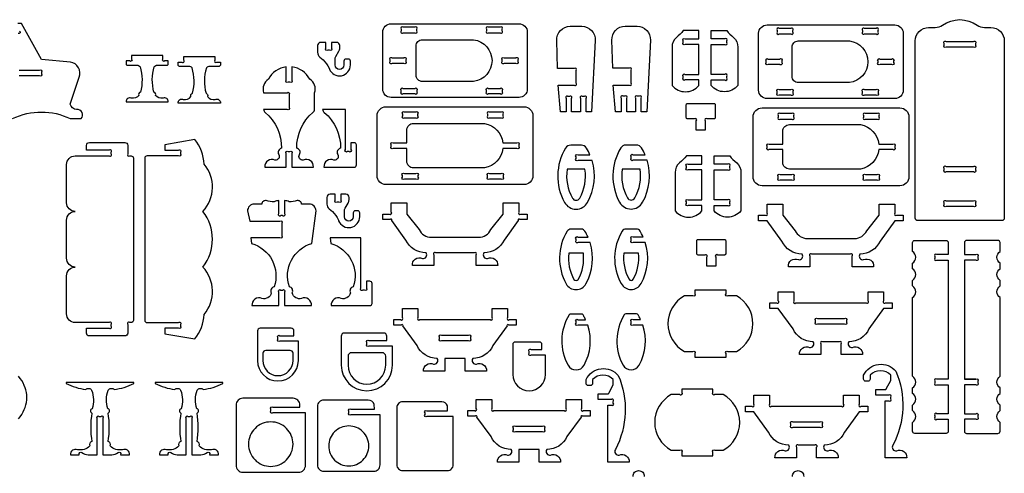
# Model space of a CAD drawing. Extents: x 4838.3 to 4880.7, y 1535.2 to 1561.9.
# Tile 5 of 5: x 4858.5 to 4880.7, y 1551.7 to 1561.9. Entities that reach past the tile are written whole.
import ezdxf

# ---------------------------------------------------------------- set-up
doc = ezdxf.new("R2010")
doc.units = 0
doc.header["$MEASUREMENT"] = 0
doc.layers.add('LAYER1', color=18, linetype='CONTINUOUS')

msp = doc.modelspace()

# ---------------------------------------------------------------- linework, layer by layer
at = {"layer": 'LAYER1'}
for points in [[(4858.366, 1559.649, -0.230289), (4859.664, 1559.649), (4859.905, 1559.649, 0.729626), (4859.806, 1559.854, -0.343544), (4859.664, 1559.974), (4859.867, 1560.579, 0.456332), (4859.671, 1560.922), (4859.015, 1560.977), (4858.568, 1561.79), (4858.484, 1561.79)], [(4858.524, 1561.618, -1), (4858.491, 1561.565)], [(4858.515, 1560.74), (4858.971, 1560.74, -1), (4859.015, 1560.696), (4859.015, 1560.677), (4859.015, 1560.659, -1), (4858.971, 1560.615), (4858.515, 1560.615)], [(4872.312, 1551.605, -0.427943), (4872.437, 1551.736, -0.427943), (4872.562, 1551.605, 0.204981)], [(4875.896, 1551.605, -0.427943), (4876.021, 1551.736, -0.427943), (4876.146, 1551.605, 0.204981)]]:
    msp.add_lwpolyline(points, format="xyb", dxfattribs=at)
for points in [[(4866.685, 1560.313), (4866.685, 1561.595, -0.414214), (4866.873, 1561.782), (4869.748, 1561.782, -0.414214), (4869.935, 1561.595), (4869.935, 1560.313, -0.414214), (4869.748, 1560.126), (4866.873, 1560.126, -0.414214)], [(4878.704, 1557.358, -0.414214), (4878.654, 1557.408), (4878.654, 1561.399, -0.414214), (4878.954, 1561.699), (4879.102, 1561.699, 0.155074), (4879.266, 1561.751, -0.31779), (4880.043, 1561.751, 0.155074), (4880.206, 1561.699), (4880.354, 1561.699, -0.414214), (4880.654, 1561.399), (4880.654, 1557.408, -0.414214), (4880.604, 1557.358)], [(4867.101, 1561.66), (4867.101, 1561.623, 1), (4867.146, 1561.579), (4867.407, 1561.579, 1), (4867.451, 1561.623), (4867.451, 1561.66, 1), (4867.407, 1561.704), (4867.146, 1561.704, 1)], [(4869.018, 1561.66), (4869.018, 1561.623, 1), (4869.062, 1561.579), (4869.324, 1561.579, 1), (4869.368, 1561.623), (4869.368, 1561.66, 1), (4869.324, 1561.704), (4869.062, 1561.704, 1)], [(4870.68, 1559.8), (4870.627, 1560.4), (4870.986, 1560.4, 1), (4871.03, 1560.445), (4871.03, 1560.734, 1), (4870.986, 1560.778), (4870.616, 1560.778), (4870.598, 1561.408, -0.431081), (4870.898, 1561.725), (4871.162, 1561.725, -0.431081), (4871.462, 1561.408), (4871.38, 1559.8), (4871.255, 1559.8), (4871.255, 1560.106, 1), (4871.211, 1560.15), (4871.174, 1560.15, 1), (4871.13, 1560.106), (4871.13, 1559.8), (4870.93, 1559.8), (4870.93, 1560.106, 1), (4870.886, 1560.15), (4870.849, 1560.15, 1), (4870.805, 1560.106), (4870.805, 1559.8)], [(4871.918, 1559.803), (4871.865, 1560.403), (4872.224, 1560.403, 1), (4872.268, 1560.447), (4872.268, 1560.737, 1), (4872.224, 1560.781), (4871.854, 1560.781), (4871.836, 1561.411, -0.431081), (4872.136, 1561.728), (4872.4, 1561.728, -0.431081), (4872.7, 1561.411), (4872.618, 1559.803), (4872.493, 1559.803), (4872.493, 1560.109, 1), (4872.449, 1560.153), (4872.412, 1560.153, 1), (4872.368, 1560.109), (4872.368, 1559.803), (4872.168, 1559.803), (4872.168, 1560.109, 1), (4872.124, 1560.153), (4872.087, 1560.153, 1), (4872.043, 1560.109), (4872.043, 1559.803)], [(4873.19, 1561.257), (4873.19, 1560.394, 0.468323), (4873.79, 1560.394), (4873.79, 1560.519), (4873.485, 1560.519, -1), (4873.44, 1560.563), (4873.44, 1560.6, -1), (4873.485, 1560.644), (4873.79, 1560.644), (4873.79, 1561.319), (4873.485, 1561.319, -1), (4873.44, 1561.364), (4873.44, 1561.4, -1), (4873.485, 1561.444), (4873.79, 1561.444), (4873.79, 1561.632), (4873.44, 1561.632, -0.082449), (4873.284, 1561.475, 0.237515)], [(4874.665, 1561.257), (4874.665, 1560.394, -0.468323), (4874.065, 1560.394), (4874.065, 1560.519), (4874.371, 1560.519, 1), (4874.415, 1560.563), (4874.415, 1560.6, 1), (4874.371, 1560.644), (4874.065, 1560.644), (4874.065, 1561.319), (4874.371, 1561.319, 1), (4874.415, 1561.364), (4874.415, 1561.4, 1), (4874.371, 1561.444), (4874.065, 1561.444), (4874.065, 1561.632), (4874.415, 1561.632, 0.082449), (4874.572, 1561.475, -0.237515)], [(4875.134, 1560.287), (4875.134, 1561.568, -0.414214), (4875.322, 1561.756), (4878.197, 1561.756, -0.414214), (4878.384, 1561.568), (4878.384, 1560.287, -0.414214), (4878.197, 1560.1), (4875.322, 1560.1, -0.414214)], [(4875.551, 1561.634), (4875.551, 1561.597, 1), (4875.595, 1561.553), (4875.856, 1561.553, 1), (4875.901, 1561.597), (4875.901, 1561.634, 1), (4875.856, 1561.678), (4875.595, 1561.678, 1)], [(4877.467, 1561.634), (4877.467, 1561.597, 1), (4877.511, 1561.553), (4877.773, 1561.553, 1), (4877.817, 1561.597), (4877.817, 1561.634, 1), (4877.773, 1561.678), (4877.511, 1561.678, 1)], [(4865.48, 1560.782), (4865.487, 1560.765, 0.825341), (4865.96, 1560.856), (4865.96, 1560.942, 0.414214), (4865.912, 1560.99), (4865.862, 1560.99, 0.414214), (4865.814, 1560.942), (4865.814, 1560.856, -1), (4865.615, 1560.856), (4865.615, 1560.978, -0.131652), (4865.634, 1561.05), (4865.7, 1561.164, 0.131652), (4865.72, 1561.236), (4865.72, 1561.291, 0.414214), (4865.648, 1561.363), (4865.533, 1561.363), (4865.533, 1561.231, -1), (4865.489, 1561.187), (4865.452, 1561.187, -1), (4865.408, 1561.231), (4865.408, 1561.363), (4865.293, 1561.363, 0.414214), (4865.221, 1561.291), (4865.221, 1561.141, 0.220517), (4865.272, 1561.031), (4865.344, 1560.97, -0.122252)], [(4868.726, 1560.485), (4867.576, 1560.485, -0.414214), (4867.435, 1560.626), (4867.435, 1561.282, -0.414214), (4867.576, 1561.423), (4868.726, 1561.423, -0.88519)], [(4877.175, 1560.459), (4876.025, 1560.459, -0.414214), (4875.885, 1560.6), (4875.885, 1561.256, -0.414214), (4876.025, 1561.396), (4877.175, 1561.396, -0.88519)], [(4879.349, 1561.38), (4879.96, 1561.38, -1), (4880.004, 1561.336), (4880.004, 1561.299, -1), (4879.96, 1561.255), (4879.349, 1561.255, -1), (4879.304, 1561.299), (4879.304, 1561.336, -1)], [(4861.392, 1560.026), (4861.867, 1560.026, 0.570657), (4861.75, 1560.109, -0.289506), (4861.578, 1560.173, 0.497317), (4861.545, 1560.245, 0.217136), (4861.545, 1560.245, -0.145354), (4861.552, 1560.814, -0.281118), (4861.626, 1560.851), (4861.837, 1560.851, 0.414214), (4861.867, 1560.881), (4861.867, 1560.946), (4861.786, 1560.946, -1), (4861.742, 1560.99), (4861.742, 1561.071), (4861.455, 1561.071), (4861.392, 1561.071), (4861.329, 1561.071), (4861.042, 1561.071), (4861.042, 1560.99, -1), (4860.998, 1560.946), (4860.917, 1560.946), (4860.917, 1560.881, 0.414214), (4860.947, 1560.851), (4861.158, 1560.851, -0.281118), (4861.231, 1560.814, -0.145354), (4861.239, 1560.245, 0.217136), (4861.239, 1560.245, 0.497317), (4861.206, 1560.173, -0.289506), (4861.034, 1560.109, 0.570657), (4860.917, 1560.026)], [(4862.562, 1560), (4862.087, 1560, -0.570657), (4862.204, 1560.083, 0.289506), (4862.376, 1560.147, -0.497317), (4862.41, 1560.22, -0.217136), (4862.41, 1560.22, 0.145354), (4862.402, 1560.788, 0.281118), (4862.328, 1560.825), (4862.117, 1560.825, -0.414214), (4862.087, 1560.855), (4862.087, 1560.92), (4862.168, 1560.92, 1), (4862.212, 1560.964), (4862.212, 1561.045), (4862.5, 1561.045), (4862.562, 1561.045), (4862.625, 1561.045), (4862.912, 1561.045), (4862.912, 1560.964, 1), (4862.957, 1560.92), (4863.037, 1560.92), (4863.037, 1560.855, -0.414214), (4863.007, 1560.825), (4862.796, 1560.825, 0.281118), (4862.723, 1560.788, 0.145354), (4862.715, 1560.22, -0.217136), (4862.715, 1560.22, -0.497317), (4862.748, 1560.147, 0.289506), (4862.921, 1560.083, -0.570657), (4863.037, 1560)], [(4867.157, 1560.891), (4866.896, 1560.891, -1), (4866.851, 1560.936), (4866.851, 1560.972, -1), (4866.896, 1561.016), (4867.157, 1561.016, -1), (4867.201, 1560.972), (4867.201, 1560.936, -1)], [(4869.412, 1561.016), (4869.674, 1561.016, -1), (4869.718, 1560.972), (4869.718, 1560.936, -1), (4869.674, 1560.891), (4869.412, 1560.891, -1), (4869.368, 1560.936), (4869.368, 1560.972, -1)], [(4875.606, 1560.865), (4875.345, 1560.865, -1), (4875.301, 1560.909), (4875.301, 1560.946, -1), (4875.345, 1560.99), (4875.606, 1560.99, -1), (4875.651, 1560.946), (4875.651, 1560.909, -1)], [(4877.861, 1560.99), (4878.123, 1560.99, -1), (4878.167, 1560.946), (4878.167, 1560.909, -1), (4878.123, 1560.865), (4877.861, 1560.865, -1), (4877.817, 1560.909), (4877.817, 1560.946, -1)], [(4864.644, 1560.814), (4864.644, 1560.513, -1), (4864.6, 1560.469), (4864.563, 1560.469, -1), (4864.519, 1560.513), (4864.519, 1560.814, 0.24185), (4864.116, 1560.533, 0.346655), (4864.008, 1560.233), (4864.538, 1560.233, -1), (4864.582, 1560.189), (4864.582, 1559.902, -1), (4864.538, 1559.858), (4864.008, 1559.858, 0.260797), (4864.046, 1559.79, -0.220455), (4864.411, 1558.983, 0.497317), (4864.347, 1558.843, -0.687365), (4864.263, 1558.719, 0.570657), (4864.037, 1558.558), (4864.519, 1558.558), (4864.519, 1558.864, -1), (4864.563, 1558.908), (4864.582, 1558.908), (4864.6, 1558.908, -1), (4864.644, 1558.864), (4864.644, 1558.558), (4865.126, 1558.558, 0.570657), (4864.9, 1558.719, -0.687365), (4864.817, 1558.843, 0.497317), (4864.752, 1558.983, -0.220455), (4865.117, 1559.79, 0.260797), (4865.155, 1559.858), (4865.155, 1560.233, 0.346655), (4865.047, 1560.533, 0.24185)], [(4867.146, 1560.329), (4867.407, 1560.329, -1), (4867.451, 1560.285), (4867.451, 1560.248, -1), (4867.407, 1560.204), (4867.146, 1560.204, -1), (4867.101, 1560.248), (4867.101, 1560.285, -1)], [(4869.062, 1560.329), (4869.324, 1560.329, -1), (4869.368, 1560.285), (4869.368, 1560.248, -1), (4869.324, 1560.204), (4869.062, 1560.204, -1), (4869.018, 1560.248), (4869.018, 1560.285, -1)], [(4875.595, 1560.303), (4875.856, 1560.303, -1), (4875.901, 1560.259), (4875.901, 1560.222, -1), (4875.856, 1560.178), (4875.595, 1560.178, -1), (4875.551, 1560.222), (4875.551, 1560.259, -1)], [(4877.511, 1560.303), (4877.773, 1560.303, -1), (4877.817, 1560.259), (4877.817, 1560.222, -1), (4877.773, 1560.178), (4877.511, 1560.178, -1), (4877.467, 1560.222), (4877.467, 1560.259, -1)], [(4866.046, 1558.558, 0.414214), (4866.096, 1558.608), (4866.096, 1559.058, 0.414214), (4866.046, 1559.108), (4865.971, 1559.108), (4865.971, 1558.952, -1), (4865.927, 1558.908), (4865.89, 1558.908, -1), (4865.846, 1558.952), (4865.846, 1559.858), (4865.335, 1559.858, 0.260797), (4865.373, 1559.79, -0.220455), (4865.738, 1558.983, 0.497317), (4865.673, 1558.843, -0.687365), (4865.59, 1558.719, 0.570657), (4865.364, 1558.558)], [(4866.56, 1558.366), (4866.56, 1559.716, -0.414214), (4866.76, 1559.916), (4869.86, 1559.916, -0.414214), (4870.06, 1559.716), (4870.06, 1558.366, -0.414214), (4869.86, 1558.166), (4866.76, 1558.166, -0.414214)], [(4867.127, 1559.747), (4867.127, 1559.71, 1), (4867.171, 1559.666), (4867.433, 1559.666, 1), (4867.477, 1559.71), (4867.477, 1559.747, 1), (4867.433, 1559.791), (4867.171, 1559.791, 1)], [(4869.043, 1559.747), (4869.043, 1559.71, 1), (4869.087, 1559.666), (4869.349, 1559.666, 1), (4869.393, 1559.71), (4869.393, 1559.747, 1), (4869.349, 1559.791), (4869.087, 1559.791, 1)], [(4873.732, 1559.392), (4873.732, 1559.598, 1), (4873.688, 1559.642), (4873.537, 1559.642, -0.414214), (4873.507, 1559.672), (4873.507, 1559.962, -0.414214), (4873.537, 1559.992), (4874.127, 1559.992, -0.414214), (4874.157, 1559.962), (4874.157, 1559.672, -0.414214), (4874.127, 1559.642), (4873.976, 1559.642, 1), (4873.932, 1559.598), (4873.932, 1559.392)], [(4875.009, 1558.34), (4875.009, 1559.69, -0.414214), (4875.209, 1559.89), (4878.309, 1559.89, -0.414214), (4878.509, 1559.69), (4878.509, 1558.34, -0.414214), (4878.309, 1558.14), (4875.209, 1558.14, -0.414214)], [(4875.882, 1559.765), (4875.62, 1559.765, 1), (4875.576, 1559.721), (4875.576, 1559.684, 1), (4875.62, 1559.64), (4875.882, 1559.64, 1), (4875.926, 1559.684), (4875.926, 1559.721, 1)], [(4877.492, 1559.721), (4877.492, 1559.684, 1), (4877.537, 1559.64), (4877.798, 1559.64, 1), (4877.842, 1559.684), (4877.842, 1559.721, 1), (4877.798, 1559.765), (4877.537, 1559.765, 1)], [(4869.386, 1559.104), (4869.699, 1559.104, -1), (4869.743, 1559.059), (4869.743, 1559.023, -1), (4869.699, 1558.979), (4869.386, 1558.979, -0.326135), (4868.976, 1558.541), (4867.377, 1558.541, -0.414214), (4867.227, 1558.691), (4867.227, 1558.979), (4866.921, 1558.979, -1), (4866.877, 1559.023), (4866.877, 1559.059, -1), (4866.921, 1559.104), (4867.227, 1559.104), (4867.227, 1559.391, -0.414214), (4867.377, 1559.541), (4868.976, 1559.541, -0.326135)], [(4877.836, 1559.077), (4878.148, 1559.077, -1), (4878.192, 1559.033), (4878.192, 1558.997, -1), (4878.148, 1558.952), (4877.836, 1558.952, -0.326135), (4877.425, 1558.515), (4875.826, 1558.515, -0.414214), (4875.676, 1558.665), (4875.676, 1558.952), (4875.37, 1558.952, -1), (4875.326, 1558.997), (4875.326, 1559.033, -1), (4875.37, 1559.077), (4875.676, 1559.077), (4875.676, 1559.365, -0.414214), (4875.826, 1559.515), (4877.425, 1559.515, -0.326135)], [(4859.777, 1556.313, -0.414214), (4859.581, 1556.51), (4859.581, 1557.367, -0.414214), (4859.777, 1557.563, -0.414214), (4859.581, 1557.76), (4859.581, 1558.617, -0.414214), (4859.777, 1558.813), (4860.537, 1558.813, 1), (4860.581, 1558.858), (4860.581, 1558.894, 1), (4860.537, 1558.938), (4860.027, 1558.938), (4860.027, 1559.048, -0.414214), (4860.093, 1559.113), (4860.89, 1559.113, -0.414214), (4860.956, 1559.048), (4860.956, 1558.858, 1), (4861, 1558.813), (4861.031, 1558.813, -0.414214), (4861.081, 1558.763), (4861.081, 1555.113, -0.414214), (4861.031, 1555.063), (4861, 1555.063, 1), (4860.956, 1555.019), (4860.956, 1554.829, -0.414214), (4860.89, 1554.763), (4860.093, 1554.763, -0.414214), (4860.027, 1554.829), (4860.027, 1554.938), (4860.537, 1554.938, 1), (4860.581, 1554.983), (4860.581, 1555.019, 1), (4860.537, 1555.063), (4859.777, 1555.063, -0.414214), (4859.581, 1555.26), (4859.581, 1556.117, -0.414214)], [(4862.671, 1558.628, 0.157436), (4862.46, 1559.182), (4861.788, 1559.063), (4861.788, 1558.938), (4862.094, 1558.938, -1), (4862.138, 1558.894), (4862.138, 1558.858, -1), (4862.094, 1558.813), (4861.388, 1558.813, 0.414214), (4861.338, 1558.763), (4861.338, 1558.313), (4861.338, 1555.113, 0.414214), (4861.388, 1555.063), (4862.094, 1555.063, -1), (4862.138, 1555.019), (4862.138, 1554.983, -1), (4862.094, 1554.938), (4861.788, 1554.938), (4861.788, 1554.813), (4862.46, 1554.695, 0.157436), (4862.671, 1555.248, 0.379394), (4862.643, 1556.313, 0.346118), (4862.643, 1557.563, 0.379394)], [(4871.389, 1558.71), (4871.074, 1558.71, -1), (4871.03, 1558.754), (4871.03, 1558.791, -1), (4871.074, 1558.835), (4871.343, 1558.835, 0.035368), (4871.264, 1558.988, 0.261699), (4871.15, 1559.052), (4870.91, 1559.052, 0.261699), (4870.796, 1558.988, 0.2701), (4870.772, 1557.766, 0.587624), (4871.288, 1557.766, 0.203772)], [(4872.627, 1558.713), (4872.312, 1558.713, -1), (4872.268, 1558.757), (4872.268, 1558.793, -1), (4872.312, 1558.838), (4872.581, 1558.838, 0.035368), (4872.502, 1558.99, 0.261699), (4872.388, 1559.054), (4872.148, 1559.054, 0.261699), (4872.034, 1558.99, 0.2701), (4872.01, 1557.768, 0.587624), (4872.526, 1557.768, 0.203772)], [(4873.259, 1558.437), (4873.259, 1557.574, 0.468323), (4873.859, 1557.574), (4873.859, 1557.699), (4873.553, 1557.699, -1), (4873.509, 1557.743), (4873.509, 1557.779, -1), (4873.553, 1557.824), (4873.859, 1557.824), (4873.859, 1558.499), (4873.553, 1558.499, -1), (4873.509, 1558.543), (4873.509, 1558.58, -1), (4873.553, 1558.624), (4873.859, 1558.624), (4873.859, 1558.812), (4873.509, 1558.812, -0.082449), (4873.353, 1558.655, 0.237515)], [(4874.734, 1558.437), (4874.734, 1557.574, -0.468323), (4874.134, 1557.574), (4874.134, 1557.699), (4874.44, 1557.699, 1), (4874.484, 1557.743), (4874.484, 1557.779, 1), (4874.44, 1557.824), (4874.134, 1557.824), (4874.134, 1558.499), (4874.44, 1558.499, 1), (4874.484, 1558.543), (4874.484, 1558.58, 1), (4874.44, 1558.624), (4874.134, 1558.624), (4874.134, 1558.812), (4874.484, 1558.812, 0.082449), (4874.64, 1558.655, -0.237515)], [(4871.23, 1558.51), (4870.83, 1558.51, 0.166664), (4870.947, 1557.863, 0.587624), (4871.113, 1557.863, 0.166664)], [(4872.468, 1558.513), (4872.068, 1558.513, 0.166664), (4872.185, 1557.866, 0.587624), (4872.351, 1557.866, 0.166664)], [(4879.349, 1558.576), (4879.96, 1558.576, -1), (4880.004, 1558.532), (4880.004, 1558.495, -1), (4879.96, 1558.451), (4879.349, 1558.451, -1), (4879.304, 1558.495), (4879.304, 1558.532, -1)], [(4867.171, 1558.416), (4867.433, 1558.416, -1), (4867.477, 1558.372), (4867.477, 1558.335, -1), (4867.433, 1558.291), (4867.171, 1558.291, -1), (4867.127, 1558.335), (4867.127, 1558.372, -1)], [(4869.087, 1558.416), (4869.349, 1558.416, -1), (4869.393, 1558.372), (4869.393, 1558.335, -1), (4869.349, 1558.291), (4869.087, 1558.291, -1), (4869.043, 1558.335), (4869.043, 1558.372, -1)], [(4875.62, 1558.39), (4875.882, 1558.39, -1), (4875.926, 1558.346), (4875.926, 1558.309, -1), (4875.882, 1558.265), (4875.62, 1558.265, -1), (4875.576, 1558.309), (4875.576, 1558.346, -1)], [(4877.537, 1558.39), (4877.798, 1558.39, -1), (4877.842, 1558.346), (4877.842, 1558.309, -1), (4877.798, 1558.265), (4877.537, 1558.265, -1), (4877.492, 1558.309), (4877.492, 1558.346, -1)], [(4864.354, 1555.445), (4864.354, 1555.751, -1), (4864.398, 1555.795), (4864.434, 1555.795, -1), (4864.479, 1555.751), (4864.479, 1555.445), (4865.085, 1555.445, 0.570657), (4864.86, 1555.606, -0.424269), (4864.651, 1555.73, 0.497317), (4864.587, 1555.871, -0.429094), (4865.094, 1556.843), (4865.186, 1557.573), (4865.186, 1557.573, 0.414214), (4865.032, 1557.727), (4864.862, 1557.727, 0.480696), (4864.765, 1557.805, -0.114725), (4864.585, 1557.782, 0.056195), (4864.479, 1557.809), (4864.479, 1557.513, -1), (4864.434, 1557.468), (4864.398, 1557.468, -1), (4864.354, 1557.513), (4864.354, 1557.809, 0.056195), (4864.247, 1557.782, -0.114725), (4864.067, 1557.805, 0.480696), (4863.97, 1557.727), (4863.8, 1557.727, 0.414214), (4863.646, 1557.573), (4863.646, 1557.573), (4863.698, 1557.343), (4864.372, 1557.343, -1), (4864.416, 1557.299), (4864.416, 1557.013, -1), (4864.372, 1556.968), (4863.722, 1556.968), (4863.738, 1556.843, -0.429094), (4864.245, 1555.871, 0.497317), (4864.181, 1555.73, -0.424269), (4863.972, 1555.606, 0.570657), (4863.747, 1555.445)], [(4865.688, 1557.37), (4865.695, 1557.353, 0.825341), (4866.168, 1557.444), (4866.168, 1557.53, 0.414214), (4866.12, 1557.578), (4866.071, 1557.578, 0.414214), (4866.023, 1557.53), (4866.023, 1557.444, -1), (4865.824, 1557.444), (4865.824, 1557.565, -0.131652), (4865.843, 1557.638), (4865.909, 1557.752, 0.131652), (4865.928, 1557.824), (4865.928, 1557.878, 0.414214), (4865.856, 1557.951), (4865.741, 1557.951), (4865.741, 1557.819, -1), (4865.697, 1557.775), (4865.661, 1557.775, -1), (4865.616, 1557.819), (4865.616, 1557.951), (4865.502, 1557.951, 0.414214), (4865.43, 1557.878), (4865.43, 1557.729, 0.220517), (4865.481, 1557.619), (4865.553, 1557.558, -0.122252)], [(4879.349, 1557.802), (4879.96, 1557.802, -1), (4880.004, 1557.757), (4880.004, 1557.721, -1), (4879.96, 1557.677), (4879.349, 1557.677, -1), (4879.304, 1557.721), (4879.304, 1557.757, -1)], [(4868.787, 1556.346), (4868.787, 1556.587, 1), (4868.743, 1556.631), (4868.06, 1556.631), (4867.877, 1556.631, 1), (4867.833, 1556.587), (4867.833, 1556.346), (4867.351, 1556.346, -0.570657), (4867.577, 1556.507, 0.687365), (4867.661, 1556.631, -0.291722), (4867.207, 1556.92), (4866.89, 1557.362, 1), (4866.854, 1557.38), (4866.685, 1557.38), (4866.685, 1557.505), (4866.833, 1557.505, 1), (4866.877, 1557.55), (4866.877, 1557.755), (4867.227, 1557.755), (4867.227, 1557.505), (4867.506, 1557.155, 0.291722), (4867.778, 1556.981), (4868.06, 1556.981), (4868.842, 1556.981, 0.291722), (4869.114, 1557.155), (4869.393, 1557.505), (4869.393, 1557.755), (4869.743, 1557.755), (4869.743, 1557.55, 1), (4869.787, 1557.505), (4869.935, 1557.505), (4869.935, 1557.38), (4869.766, 1557.38, 1), (4869.73, 1557.362), (4869.413, 1556.92, -0.291722), (4868.959, 1556.631, 0.687365), (4869.043, 1556.507, -0.570657), (4869.269, 1556.346)], [(4877.236, 1556.32), (4877.236, 1556.561, 1), (4877.192, 1556.605), (4876.509, 1556.605), (4876.326, 1556.605, 1), (4876.282, 1556.561), (4876.282, 1556.32), (4875.801, 1556.32, -0.570657), (4876.026, 1556.48, 0.687365), (4876.11, 1556.605, -0.291722), (4875.657, 1556.894), (4875.326, 1557.354), (4875.134, 1557.354), (4875.134, 1557.479), (4875.282, 1557.479, 1), (4875.326, 1557.523), (4875.326, 1557.729), (4875.676, 1557.729), (4875.676, 1557.479), (4875.956, 1557.128, 0.291722), (4876.228, 1556.955), (4876.509, 1556.955), (4877.291, 1556.955, 0.291722), (4877.563, 1557.128), (4877.842, 1557.479), (4877.842, 1557.729), (4878.192, 1557.729), (4878.192, 1557.523, 1), (4878.237, 1557.479), (4878.384, 1557.479), (4878.384, 1557.354), (4878.192, 1557.354), (4877.862, 1556.894, -0.291722), (4877.409, 1556.605, 0.687365), (4877.493, 1556.48, -0.570657), (4877.718, 1556.32)], [(4871.347, 1556.862), (4871.074, 1556.862, -1), (4871.03, 1556.907), (4871.03, 1556.943, -1), (4871.074, 1556.987), (4871.299, 1556.987, 0.031694), (4871.23, 1557.119, 0.261699), (4871.15, 1557.164), (4870.91, 1557.164, 0.261699), (4870.83, 1557.119, 0.2701), (4870.807, 1555.937, 0.587624), (4871.253, 1555.937, 0.206482)], [(4872.585, 1556.865), (4872.312, 1556.865, -1), (4872.268, 1556.909), (4872.268, 1556.946, -1), (4872.312, 1556.99), (4872.537, 1556.99, 0.031694), (4872.468, 1557.121, 0.261699), (4872.388, 1557.167), (4872.148, 1557.167, 0.261699), (4872.068, 1557.121, 0.2701), (4872.045, 1555.94, 0.587624), (4872.491, 1555.94, 0.206482)], [(4866.395, 1555.995), (4866.32, 1555.995), (4866.32, 1555.84, -1), (4866.275, 1555.795), (4866.239, 1555.795, -1), (4866.195, 1555.84), (4866.195, 1556.968), (4866.195, 1556.968), (4866.195, 1556.968), (4865.501, 1556.968), (4865.517, 1556.843, -0.429094), (4866.024, 1555.871, 0.497317), (4865.96, 1555.73, -0.424269), (4865.751, 1555.606, 0.570657), (4865.525, 1555.445), (4866.395, 1555.445, 0.414214), (4866.445, 1555.495), (4866.445, 1555.945, 0.414214)], [(4873.969, 1556.332), (4873.969, 1556.538, 1), (4873.924, 1556.582), (4873.774, 1556.582, -0.414214), (4873.744, 1556.612), (4873.744, 1556.902, -0.414214), (4873.774, 1556.932), (4874.364, 1556.932, -0.414214), (4874.394, 1556.902), (4874.394, 1556.612, -0.414214), (4874.364, 1556.582), (4874.213, 1556.582, 1), (4874.169, 1556.538), (4874.169, 1556.332)], [(4878.594, 1554.689), (4878.594, 1555.625, 0.531486), (4878.594, 1555.888), (4878.594, 1556.013, 0.531486), (4878.594, 1556.275), (4878.594, 1556.4, 0.531486), (4878.594, 1556.662), (4878.594, 1556.862, -0.414214), (4878.644, 1556.912), (4879.345, 1556.912, -0.414214), (4879.395, 1556.862), (4879.395, 1556.593), (4879.138, 1556.593, 1), (4879.094, 1556.549), (4879.094, 1556.513, 1), (4879.138, 1556.468), (4879.395, 1556.468), (4879.395, 1553.789), (4879.138, 1553.789, 1), (4879.094, 1553.745), (4879.094, 1553.708, 1), (4879.138, 1553.664), (4879.395, 1553.664), (4879.395, 1553.015), (4879.138, 1553.015, 1), (4879.094, 1552.971), (4879.094, 1552.934, 1), (4879.138, 1552.89), (4879.395, 1552.89), (4879.395, 1552.621, -0.414214), (4879.345, 1552.571), (4878.644, 1552.571, -0.414214), (4878.594, 1552.621), (4878.594, 1552.821, 0.531486), (4878.594, 1553.084), (4878.594, 1553.209, 0.531486), (4878.594, 1553.471), (4878.594, 1553.596, 0.531486), (4878.594, 1553.858), (4878.594, 1554.564)], [(4880.558, 1554.689), (4880.558, 1555.625, -0.531486), (4880.558, 1555.888), (4880.558, 1556.013, -0.531486), (4880.558, 1556.275), (4880.558, 1556.4, -0.531486), (4880.558, 1556.662), (4880.558, 1556.862, 0.414214), (4880.508, 1556.912), (4879.807, 1556.912, 0.414214), (4879.757, 1556.862), (4879.757, 1556.593), (4880.013, 1556.593, -1), (4880.058, 1556.549), (4880.058, 1556.513, -1), (4880.013, 1556.468), (4879.757, 1556.468), (4879.757, 1553.789), (4880.013, 1553.789, -1), (4880.058, 1553.745), (4880.058, 1553.708, -1), (4880.013, 1553.664), (4879.757, 1553.664), (4879.757, 1553.015), (4880.013, 1553.015, -1), (4880.058, 1552.971), (4880.058, 1552.934, -1), (4880.013, 1552.89), (4879.757, 1552.89), (4879.757, 1552.621, 0.414214), (4879.807, 1552.571), (4880.508, 1552.571, 0.414214), (4880.558, 1552.621), (4880.558, 1552.821, -0.531486), (4880.558, 1553.084), (4880.558, 1553.209, -0.531486), (4880.558, 1553.471), (4880.558, 1553.596, -0.531486), (4880.558, 1553.858), (4880.558, 1554.564)], [(4871.195, 1556.622), (4870.865, 1556.622, 0.15764), (4870.982, 1556.035, 0.587624), (4871.078, 1556.035, 0.15764)], [(4872.433, 1556.625), (4872.103, 1556.625, 0.15764), (4872.22, 1556.037, 0.587624), (4872.316, 1556.037, 0.15764)], [(4873.467, 1554.414), (4873.656, 1554.414, -1), (4873.7, 1554.37), (4873.7, 1554.289), (4874.4, 1554.289), (4874.4, 1554.37, -1), (4874.444, 1554.414), (4874.633, 1554.414, 0.59581), (4874.633, 1555.664), (4874.444, 1555.664, -1), (4874.4, 1555.709), (4874.4, 1555.789), (4873.7, 1555.789), (4873.7, 1555.709, -1), (4873.656, 1555.664), (4873.467, 1555.664, 0.59581)], [(4875.926, 1555.755), (4875.926, 1555.55, 1), (4875.97, 1555.505), (4877.548, 1555.505, 1), (4877.592, 1555.55), (4877.592, 1555.755), (4877.942, 1555.755), (4877.942, 1555.55, 1), (4877.987, 1555.505), (4878.134, 1555.505), (4878.134, 1555.38), (4877.942, 1555.38), (4877.612, 1554.92, -0.291722), (4877.159, 1554.631, 0.687365), (4877.243, 1554.507, -0.570657), (4877.468, 1554.346), (4876.986, 1554.346), (4876.986, 1554.587, 1), (4876.942, 1554.631), (4876.576, 1554.631, 1), (4876.532, 1554.587), (4876.532, 1554.346), (4876.051, 1554.346, -0.570657), (4876.276, 1554.507, 0.687365), (4876.36, 1554.631, -0.291722), (4875.907, 1554.92), (4875.576, 1555.38), (4875.384, 1555.38), (4875.384, 1555.505), (4875.532, 1555.505, 1), (4875.576, 1555.55), (4875.576, 1555.755)], [(4867.477, 1555.381), (4867.477, 1555.175, 1), (4867.521, 1555.131), (4869.099, 1555.131, 1), (4869.143, 1555.175), (4869.143, 1555.381), (4869.493, 1555.381), (4869.493, 1555.175, 1), (4869.537, 1555.131), (4869.685, 1555.131), (4869.685, 1555.006), (4869.516, 1555.006, 1), (4869.48, 1554.988), (4869.163, 1554.546, -0.291722), (4868.709, 1554.257, 0.687365), (4868.793, 1554.132, -0.570657), (4869.019, 1553.972), (4868.537, 1553.972), (4868.537, 1554.257), (4868.083, 1554.257), (4868.083, 1553.972), (4867.601, 1553.972, -0.570657), (4867.827, 1554.132, 0.687365), (4867.911, 1554.257, -0.291722), (4867.457, 1554.546), (4867.14, 1554.988, 1), (4867.104, 1555.006), (4866.935, 1555.006), (4866.935, 1555.131), (4867.083, 1555.131, 1), (4867.127, 1555.175), (4867.127, 1555.381)], [(4871.203, 1555.207, 0.014243), (4871.188, 1555.235, 0.261699), (4871.15, 1555.256), (4870.91, 1555.256, 0.261699), (4870.872, 1555.235, 0.2701), (4870.851, 1554.104, 0.587624), (4871.209, 1554.104, 0.21016), (4871.294, 1555.004), (4871.074, 1555.004, -1), (4871.03, 1555.049), (4871.03, 1555.085, -1), (4871.074, 1555.129), (4871.244, 1555.129, 0.026696)], [(4872.441, 1555.21, 0.014243), (4872.426, 1555.237, 0.261699), (4872.388, 1555.259), (4872.148, 1555.259, 0.261699), (4872.111, 1555.237, 0.2701), (4872.089, 1554.106, 0.587624), (4872.447, 1554.106, 0.21016), (4872.532, 1555.007), (4872.312, 1555.007, -1), (4872.268, 1555.051), (4872.268, 1555.088, -1), (4872.312, 1555.132), (4872.482, 1555.132, 0.026696)], [(4877.065, 1555.031), (4876.454, 1555.031, -1), (4876.409, 1555.075), (4876.409, 1555.112, -1), (4876.454, 1555.156), (4877.065, 1555.156, -1), (4877.109, 1555.112), (4877.109, 1555.075, -1)], [(4864.689, 1554.878, 0.414214), (4864.631, 1554.936), (4863.929, 1554.936, 0.414214), (4863.871, 1554.878), (4863.871, 1554.21, 1), (4864.789, 1554.21), (4864.789, 1554.644), (4864.374, 1554.644, -1), (4864.33, 1554.688), (4864.33, 1554.725, -1), (4864.374, 1554.769), (4864.689, 1554.769)], [(4866.777, 1554.757, 0.414214), (4866.705, 1554.829), (4865.827, 1554.829, 0.414214), (4865.755, 1554.757), (4865.755, 1554.103, 1), (4866.902, 1554.103), (4866.902, 1554.537), (4866.372, 1554.537, -1), (4866.328, 1554.581), (4866.328, 1554.618, -1), (4866.372, 1554.662), (4866.777, 1554.662)], [(4868.004, 1554.782), (4868.616, 1554.782, -1), (4868.66, 1554.738), (4868.66, 1554.701, -1), (4868.616, 1554.657), (4868.004, 1554.657, -1), (4867.96, 1554.701), (4867.96, 1554.738, -1)], [(4870.263, 1554.578, 0.414214), (4870.217, 1554.624), (4869.655, 1554.624, 0.414214), (4869.608, 1554.578), (4869.608, 1553.898, 1), (4870.343, 1553.898), (4870.343, 1554.332), (4870.02, 1554.332, -1), (4869.976, 1554.376), (4869.976, 1554.413, -1), (4870.02, 1554.457), (4870.263, 1554.457)], [(4864.605, 1554.437), (4864.055, 1554.437, 0.414214), (4863.991, 1554.373), (4863.991, 1554.21, 1), (4864.669, 1554.21), (4864.669, 1554.373, 0.414214)], [(4866.672, 1554.387), (4865.985, 1554.387, 0.414214), (4865.905, 1554.307), (4865.905, 1554.103, 1), (4866.752, 1554.103), (4866.752, 1554.307, 0.414214)], [(4871.757, 1553.46, -0.029821), (4871.764, 1553.475), (4871.867, 1553.662, 0.121687), (4871.867, 1553.662), (4871.867, 1553.783, 0.427031), (4871.401, 1553.783), (4871.401, 1553.697, -0.414214), (4871.353, 1553.649), (4871.303, 1553.649, -0.414214), (4871.255, 1553.697), (4871.255, 1553.783, -0.545644), (4871.978, 1553.875, -0.225477), (4871.914, 1552.21, 0.687365), (4871.998, 1552.086, -0.570657), (4872.224, 1551.925), (4871.742, 1551.925), (4871.742, 1553.21), (4871.823, 1553.21, 1), (4871.867, 1553.254), (4871.867, 1553.291, 1), (4871.823, 1553.335), (4871.526, 1553.335), (4871.526, 1553.46)], [(4877.995, 1553.557, -0.029821), (4878.002, 1553.573), (4878.105, 1553.759, 0.121687), (4878.105, 1553.759), (4878.105, 1553.881, 0.427031), (4877.639, 1553.881), (4877.639, 1553.795, -0.414214), (4877.591, 1553.746), (4877.541, 1553.746, -0.414214), (4877.493, 1553.795), (4877.493, 1553.881, -0.545644), (4878.216, 1553.972, -0.225477), (4878.152, 1552.308, 0.687365), (4878.236, 1552.183, -0.570657), (4878.462, 1552.023), (4877.98, 1552.023), (4877.98, 1553.307), (4878.061, 1553.307, 1), (4878.105, 1553.351), (4878.105, 1553.388, 1), (4878.061, 1553.432), (4877.764, 1553.432), (4877.764, 1553.557)], [(4861.094, 1553.694), (4861.094, 1553.714), (4859.569, 1553.714), (4859.569, 1553.694, 0.082494), (4860.014, 1553.559, -0.480983), (4860.144, 1553.545, -0.169376), (4860.155, 1553.127, 0.755968), (4860.149, 1553.031, 0.0823), (4860.149, 1552.387, 0.497317), (4860.104, 1552.29, -0.242348), (4859.824, 1552.204, 0.570657), (4859.669, 1552.094), (4859.866, 1552.094, -0.75881), (4859.925, 1552.141, 0.158853), (4860.069, 1552.094), (4860.269, 1552.094), (4860.269, 1552.912, -1), (4860.313, 1552.956), (4860.349, 1552.956, -1), (4860.394, 1552.912), (4860.394, 1552.094), (4860.594, 1552.094, 0.158853), (4860.737, 1552.141, -0.75881), (4860.796, 1552.094), (4860.994, 1552.094, 0.570657), (4860.838, 1552.204, -0.242348), (4860.558, 1552.29, 0.497317), (4860.514, 1552.387, 0.0823), (4860.514, 1553.031, 0.755968), (4860.507, 1553.127, -0.169376), (4860.518, 1553.545, -0.480983), (4860.648, 1553.559, 0.082494)], [(4863.094, 1553.694), (4863.094, 1553.714), (4861.569, 1553.714), (4861.569, 1553.694, 0.082494), (4862.014, 1553.559, -0.480983), (4862.144, 1553.545, -0.169376), (4862.155, 1553.127, 0.755968), (4862.149, 1553.031, 0.0823), (4862.149, 1552.387, 0.497317), (4862.104, 1552.29, -0.242348), (4861.824, 1552.204, 0.570657), (4861.669, 1552.094), (4861.866, 1552.094, -0.75881), (4861.925, 1552.141, 0.158853), (4862.069, 1552.094), (4862.269, 1552.094), (4862.269, 1552.912, -1), (4862.313, 1552.956), (4862.349, 1552.956, -1), (4862.394, 1552.912), (4862.394, 1552.094), (4862.594, 1552.094, 0.158853), (4862.737, 1552.141, -0.75881), (4862.796, 1552.094), (4862.994, 1552.094, 0.570657), (4862.838, 1552.204, -0.242348), (4862.558, 1552.29, 0.497317), (4862.514, 1552.387, 0.0823), (4862.514, 1553.031, 0.755968), (4862.507, 1553.127, -0.169376), (4862.518, 1553.545, -0.480983), (4862.648, 1553.559, 0.082494)], [(4864.169, 1553.079), (4864.169, 1553.115, -1), (4864.213, 1553.159), (4864.825, 1553.159), (4864.825, 1553.206, 0.414214), (4864.669, 1553.363), (4863.544, 1553.363, 0.414214), (4863.388, 1553.206), (4863.388, 1551.856, 0.414214), (4863.544, 1551.7), (4864.794, 1551.7, 0.414214), (4864.95, 1551.856), (4864.95, 1553.034), (4864.213, 1553.034, -1)], [(4873.17, 1552.194), (4873.359, 1552.194, -1), (4873.404, 1552.15), (4873.404, 1552.069), (4874.104, 1552.069), (4874.104, 1552.15, -1), (4874.148, 1552.194), (4874.337, 1552.194, 0.59581), (4874.337, 1553.444), (4874.148, 1553.444, -1), (4874.104, 1553.488), (4874.104, 1553.569), (4873.404, 1553.569), (4873.404, 1553.488, -1), (4873.359, 1553.444), (4873.17, 1553.444, 0.59581)], [(4875.377, 1553.432), (4875.377, 1553.226, 1), (4875.421, 1553.182), (4876.999, 1553.182, 1), (4877.043, 1553.226), (4877.043, 1553.432), (4877.393, 1553.432), (4877.393, 1553.226, 1), (4877.437, 1553.182), (4877.585, 1553.182), (4877.585, 1553.057), (4877.393, 1553.057), (4877.063, 1552.597, -0.291722), (4876.609, 1552.308, 0.687365), (4876.693, 1552.183, -0.570657), (4876.919, 1552.023), (4876.437, 1552.023), (4876.437, 1552.264, 1), (4876.393, 1552.308), (4876.027, 1552.308, 1), (4875.983, 1552.264), (4875.983, 1552.023), (4875.501, 1552.023, -0.570657), (4875.727, 1552.183, 0.687365), (4875.811, 1552.308, -0.291722), (4875.357, 1552.597), (4875.027, 1553.057), (4874.835, 1553.057), (4874.835, 1553.182), (4874.983, 1553.182, 1), (4875.027, 1553.226), (4875.027, 1553.432)], [(4866.626, 1552.993), (4865.967, 1552.993, -1), (4865.923, 1553.038), (4865.923, 1553.074, -1), (4865.967, 1553.118), (4866.501, 1553.118), (4866.495, 1553.222, 0.33076), (4866.36, 1553.322), (4865.36, 1553.322, 0.414214), (4865.22, 1553.181), (4865.22, 1551.863, 0.414214), (4865.36, 1551.722), (4866.485, 1551.722, 0.414214), (4866.626, 1551.863)], [(4868.269, 1552.952), (4867.68, 1552.952, -1), (4867.636, 1552.997), (4867.636, 1553.033, -1), (4867.68, 1553.077), (4868.144, 1553.077), (4868.138, 1553.191, 0.33076), (4868.017, 1553.281), (4867.129, 1553.281, 0.414214), (4867.003, 1553.154), (4867.003, 1551.865, 0.414214), (4867.129, 1551.738), (4868.142, 1551.738, 0.414214), (4868.269, 1551.865)], [(4869.139, 1553.335), (4869.139, 1553.129, 1), (4869.183, 1553.085), (4870.761, 1553.085, 1), (4870.805, 1553.129), (4870.805, 1553.335), (4871.155, 1553.335), (4871.155, 1553.129, 1), (4871.199, 1553.085), (4871.347, 1553.085), (4871.347, 1552.96), (4871.178, 1552.96, 1), (4871.142, 1552.941), (4870.825, 1552.499, -0.291722), (4870.371, 1552.21, 0.687365), (4870.455, 1552.086, -0.570657), (4870.681, 1551.925), (4870.199, 1551.925), (4870.199, 1552.21), (4869.745, 1552.21), (4869.745, 1551.925), (4869.263, 1551.925, -0.570657), (4869.489, 1552.086, 0.687365), (4869.573, 1552.21, -0.291722), (4869.119, 1552.499), (4868.802, 1552.941, 1), (4868.766, 1552.96), (4868.597, 1552.96), (4868.597, 1553.085), (4868.745, 1553.085, 1), (4868.789, 1553.129), (4868.789, 1553.335)], [(4864.169, 1552.831, 0.414214), (4863.669, 1552.331, 0.414214), (4864.169, 1551.831, 0.414214), (4864.669, 1552.331, 0.414214)], [(4865.923, 1552.74, 0.414214), (4865.473, 1552.29, 0.414214), (4865.923, 1551.84, 0.414214), (4866.373, 1552.29, 0.414214)], [(4870.278, 1552.61), (4869.666, 1552.61, -1), (4869.622, 1552.655), (4869.622, 1552.691, -1), (4869.666, 1552.735), (4870.278, 1552.735, -1), (4870.322, 1552.691), (4870.322, 1552.655, -1)], [(4876.516, 1552.708), (4875.904, 1552.708, -1), (4875.86, 1552.752), (4875.86, 1552.789, -1), (4875.904, 1552.833), (4876.516, 1552.833, -1), (4876.56, 1552.789), (4876.56, 1552.752, -1)]]:
    msp.add_lwpolyline(points, format="xyb", close=True, dxfattribs=at)
for points in [[(4868.06, 1556.981), (4868.213, 1556.981)], [(4876.509, 1556.955), (4876.662, 1556.955)], [(4858.498, 1552.898), (4858.538, 1552.948), (4858.578, 1552.998), (4858.608, 1553.058), (4858.628, 1553.108), (4858.648, 1553.158), (4858.668, 1553.218), (4858.678, 1553.268), (4858.688, 1553.328), (4858.688, 1553.378), (4858.688, 1553.438), (4858.678, 1553.489), (4858.668, 1553.549), (4858.648, 1553.599), (4858.628, 1553.649), (4858.608, 1553.709), (4858.578, 1553.759), (4858.538, 1553.809), (4858.498, 1553.859)], [(4880.013, 1553.789), (4879.757, 1553.789)]]:
    msp.add_lwpolyline(points, dxfattribs=at)

doc.saveas('drawing.dxf')
